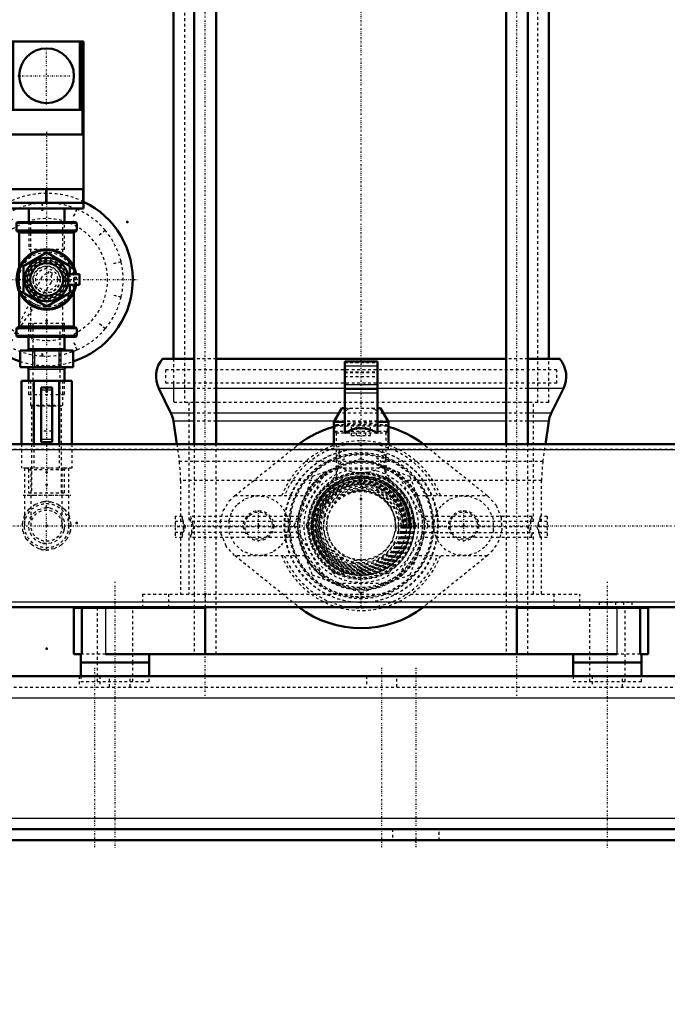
# Model space of a CAD drawing. Header units: millimetres. Extents: x -539 to 1164, y -175 to 1278.
# Tile 3 of 19: x 105 to 342, y -175 to 185. Entities that reach past the tile are written whole.
import ezdxf

# ---------------------------------------------------------------- set-up
doc = ezdxf.new("R2010")
doc.units = ezdxf.units.MM
doc.linetypes.add('Center', pattern=[1.5, 0.45, -0.5, 0.05, -0.5])
doc.linetypes.add('Dashed', pattern=[2, 1, -1])
for name, color, linetype, lineweight in [('2d ConnectionPoints', 7, 'Continuous', 50), ('AM_0', 7, 'Continuous', 50), ('AM_4', 3, 'Continuous', 25), ('AM_5', 3, 'Continuous', 25), ('AM_7', 7, 'Center', 25), ('AM_9', 6, 'Dashed', 25)]:
    doc.layers.add(name, color=color, linetype=linetype, lineweight=lineweight)
doc.dimstyles.new('ISO-25', dxfattribs={"dimtxt": 2.5, "dimasz": 2.5, "dimexe": 1.25, "dimexo": 0.625, "dimtad": 1, "dimtxsty": 'Standard', "dimcen": 2.5, "dimadec": 0, "dimazin": 0, "dimtfac": 1, "dimtmove": 0, "dimatfit": 3, "dimfxl": 1, "dimarcsym": 0})

# ---------------------------------------------------------------- blocks, each defined once
blk = doc.blocks.new('3_Pressure_gauge_UG1050785_0_in_HSVP164161451021531101300230_3')
at = {"layer": 'AM_0'}
for start, end in [(115.3769, 252.0819), (287.9181, 64.6231)]:
    blk.add_arc((115, 90), 31.5, start, end, dxfattribs=at)
at = {"layer": 'AM_7'}
blk.add_line((81.92, 90), (148.07, 90), dxfattribs=at)
at = {"layer": 'AM_9'}
for p, q in [((113.43, 115.15), (113.27, 117.95)), ((113.37, 117.95), (113.53, 115.16)), ((124.89, 113.18), (126, 115.75)), ((126.09, 115.71), (124.98, 113.14)), ((102.31, 111.77), (100.91, 114.2)), ((101, 114.25), (102.4, 111.82)), ((134.24, 106.27), (136.38, 108.07)), ((136.45, 108), (134.3, 106.2)), ((139.5, 95.91), (142.22, 96.55)), ((142.25, 96.46), (139.52, 95.81)), ((113.2, 90.86), (103, 69.5)), ((115.79, 92.93), (115.24, 91.99)), ((117.25, 92.25), (115.79, 92.93)), ((116.62, 91.18), (117.25, 92.25)), ((116.63, 88.85), (103, 69.5)), ((142.25, 83.54), (139.52, 84.19)), ((139.54, 84.29), (142.27, 83.64)), ((136.45, 72), (134.3, 73.8)), ((134.37, 73.88), (136.51, 72.08)), ((101, 65.75), (102.4, 68.18)), ((102.49, 68.13), (101.09, 65.7)), ((113.37, 62.05), (113.53, 64.84)), ((113.63, 64.84), (113.47, 62.04)), ((126.09, 64.29), (124.98, 66.86)), ((125.07, 66.9), (126.18, 64.33))]:
    blk.add_line(p, q, dxfattribs=at)
for radius, start, end in [(31.5, 64.6231, 115.3769), (28, 93.538, 120), (28, 66.8713, 93.3333), (28, 40.2046, 66.6667), (28, 120.2046, 240), (22.28, 239.9771, 239.3364), (28, 13.538, 40), (28, 346.8713, 13.3333), (2, 83.1782, 154.4866), (2, 324.8269, 36.0218), (28, 320.2046, 346.6667), (28, 293.538, 320), (28, 240.2046, 266.6667), (28, 266.8713, 293.3333), (31.5, 252.0819, 287.9181)]:
    blk.add_arc((115, 90), radius, start, end, dxfattribs=at)
blk = doc.blocks.new('4_Air_valve_UG1069318_0_in_HSVP164161451021531101300230_3')
at = {"layer": 'AM_0'}
for p, q in [((106.9, 95.14), (114.6, 99.58)), ((115.4, 99.58), (123.1, 95.14)), ((106.5, 85.55), (106.5, 94.45)), ((123.5, 94.45), (123.5, 92)), ((127, 92), (122.75, 92)), ((127, 88), (127, 92)), ((122.75, 88), (127, 88)), ((123.5, 88), (123.5, 85.55)), ((114.6, 80.42), (106.9, 84.86)), ((123.1, 84.86), (115.4, 80.42))]:
    blk.add_line(p, q, dxfattribs=at)
blk.add_lwpolyline([(122.87, 91.46), (122.92, 90.94), (122.95, 90.31), (122.95, 89.64), (122.92, 89.01), (122.87, 88.54)], dxfattribs=at)
blk.add_circle((115, 90), 6, dxfattribs=at)
for centre, radius, start, end in [((115, 90), 8, 10.5259, 349.4741), ((115, 98.89), 0.8, 60, 120), ((107.3, 94.45), 0.8, 120, 180), ((122.7, 94.45), 0.8, 360, 60), ((107.3, 85.55), 0.8, 180, 240), ((122.7, 85.55), 0.8, 300, 0), ((115, 81.11), 0.8, 240, 300)]:
    blk.add_arc(centre, radius, start, end, dxfattribs=at)
at = {"layer": 'AM_4'}
blk.add_circle((115, 90), 7, dxfattribs=at)
at = {"layer": 'AM_9'}
blk.add_line((123.5, 92), (123.5, 88), dxfattribs=at)
for points in [[(122.75, 92), (122.76, 91.94), (122.82, 91.69)], [(122.82, 88.31), (122.87, 88.75), (122.89, 89.33), (122.89, 89.99), (122.89, 90.65), (122.87, 91.24), (122.82, 91.69)], [(122.82, 88.31), (122.76, 88.05), (122.75, 88)]]:
    blk.add_lwpolyline(points, dxfattribs=at)
for radius in [7.38, 6.58, 5, 4.8, 4]:
    blk.add_circle((115, 90), radius, dxfattribs=at)
blk = doc.blocks.new('5_Pressure_transmitter_Midas_1_0_in_HSVP164161451021531101300230_3')
at = {"layer": 'AM_0'}
for p, q in [((101.5, 116), (101.5, 177)), ((128.5, 177), (101.5, 177)), ((102.5, 152), (102.5, 177)), ((127.5, 152), (127.5, 177)), ((128.5, 116), (128.5, 177)), ((102, 152), (128, 152)), ((128.5, 143), (101.5, 143)), ((128.5, 123), (101.5, 123)), ((128.5, 118), (101.5, 118)), ((128.5, 116), (101.5, 116)), ((108.5, 116), (108.5, 111)), ((121.5, 111), (121.5, 116))]:
    blk.add_line(p, q, dxfattribs=at)
blk.add_circle((115, 164.5), 10, dxfattribs=at)
at = {"layer": 'AM_4'}
for p, q in [((102, 143), (102, 177)), ((103, 152), (103, 177)), ((127, 152), (127, 177)), ((128, 143), (128, 177)), ((101.75, 118), (101.75, 123)), ((114.75, 118), (114.75, 123)), ((115.25, 118), (115.25, 123)), ((128.25, 118), (128.25, 123))]:
    blk.add_line(p, q, dxfattribs=at)
at = {"layer": 'AM_7'}
for p, q in [((115, 154), (115, 175)), ((104.5, 164.5), (125.5, 164.5)), ((115, 144), (115, 9.95))]:
    blk.add_line(p, q, dxfattribs=at)
at = {"layer": 'AM_9'}
for p, q in [((108.5, 111), (108.5, 101)), ((121.5, 101), (121.5, 111)), ((121.5, 101), (108.5, 101))]:
    blk.add_line(p, q, dxfattribs=at)
blk = doc.blocks.new('6_Pipe_pieceUG1050780_0_in_HSVP164161451021531101300230_3')
at = {"layer": 'AM_0'}
for p, q in [((104, 110.5), (104, 108)), ((125.5, 111), (104.5, 111)), ((126, 108), (126, 110.5)), ((125.5, 107.5), (104.5, 107.5)), ((105, 107), (105, 94.58)), ((125, 94.58), (125, 107)), ((105, 85.42), (105, 73)), ((125, 73), (125, 85.42)), ((104, 72), (104, 69.5)), ((125.5, 72.5), (104.5, 72.5)), ((126, 69.5), (126, 72)), ((125.5, 69), (104.5, 69))]:
    blk.add_line(p, q, dxfattribs=at)
for centre, radius, start, end in [((104.5, 110.5), 0.5, 90, 180), ((104.5, 108), 0.5, 180, 270), ((125.5, 110.5), 0.5, 360, 90), ((125.5, 108), 0.5, 270, 0), ((104.5, 107), 0.5, 0, 90), ((125.5, 107), 0.5, 90, 180), ((115, 90), 11, 10.4757, 349.5243), ((104.5, 72), 0.5, 90, 180), ((104.5, 73), 0.5, 270, 360), ((125.5, 73), 0.5, 180, 270), ((125.5, 72), 0.5, 0, 90), ((104.5, 69.5), 0.5, 180, 270), ((125.5, 69.5), 0.5, 270, 0)]:
    blk.add_arc(centre, radius, start, end, dxfattribs=at)
at = {"layer": 'AM_4'}
for p, q in [((126, 110.5), (104, 110.5)), ((126, 108), (104, 108)), ((125, 107), (105, 107)), ((126, 72), (104, 72)), ((125, 73), (105, 73)), ((126, 69.5), (104, 69.5))]:
    blk.add_line(p, q, dxfattribs=at)
blk.add_arc((115, 90), 10.5, 10.9806, 349.0194, dxfattribs=at)
at = {"layer": 'AM_9'}
for p, q in [((109.12, 111), (109.12, 98.1)), ((120.87, 98.12), (120.87, 111)), ((105, 94.58), (105, 85.42)), ((125, 85.42), (125, 94.58)), ((109.12, 81.88), (109.12, 69)), ((120.87, 69), (120.87, 81.9))]:
    blk.add_line(p, q, dxfattribs=at)
for points in [[(115.81, 95.82), (115.32, 95.87), (115, 95.88)], [(112.17, 80.41), (111.82, 80.52), (110.46, 81.09), (109.45, 81.68), (109.13, 81.9), (109.12, 81.91)], [(120.87, 81.91), (120.66, 81.76), (120.04, 81.36), (118.93, 80.8)]]:
    blk.add_lwpolyline(points, dxfattribs=at)
for radius in [10, 5.88]:
    blk.add_circle((115, 90), radius, dxfattribs=at)
for radius, start, end in [(10.5, 349.0194, 10.9806), (11, 349.5243, 10.4757)]:
    blk.add_arc((115, 90), radius, start, end, dxfattribs=at)
blk = doc.blocks.new('7_Coupling_UG1050776_0_in_HSVP164161451021531101300230_3')
at = {"layer": 'AM_0'}
for p, q in [((108.42, 69), (108.42, 64.8)), ((121.58, 64.8), (121.58, 69)), ((105.31, 64), (105.31, 58)), ((124.69, 64), (105.31, 64)), ((124.69, 58), (124.69, 64)), ((124.69, 58), (105.31, 58)), ((108.42, 57.2), (108.42, 53)), ((121.58, 53), (121.58, 57.2))]:
    blk.add_line(p, q, dxfattribs=at)
for centre, start, end in [((107.62, 64.8), 270, 0), ((122.38, 64.8), 180, 270), ((107.62, 57.2), 360, 90), ((122.38, 57.2), 90, 180)]:
    blk.add_arc(centre, 0.8, start, end, dxfattribs=at)
at = {"layer": 'AM_4'}
for p, q in [((108.42, 64.8), (121.58, 64.8)), ((105.42, 64), (105.42, 58)), ((109.86, 64), (109.86, 58)), ((110.55, 64), (110.55, 58)), ((119.45, 64), (119.45, 58)), ((120.14, 64), (120.14, 58)), ((124.58, 64), (124.58, 58)), ((108.42, 57.2), (121.58, 57.2))]:
    blk.add_line(p, q, dxfattribs=at)
at = {"layer": 'AM_9'}
for p, q in [((108.42, 74), (121.58, 74)), ((108.42, 74), (108.42, 69)), ((110, 74), (110, 48)), ((120, 48), (120, 74)), ((121.58, 69), (121.58, 74)), ((108.42, 53), (108.42, 48)), ((121.58, 48), (121.58, 53)), ((108.42, 48), (121.58, 48))]:
    blk.add_line(p, q, dxfattribs=at)
blk = doc.blocks.new('8_Cock_UG1050856_0_in_HSVP164161451021531101300230_3')
at = {"layer": 'AM_0'}
for p, q in [((124.24, 53), (105.76, 53)), ((105.76, 53), (105.76, 29.81)), ((110.38, 53), (110.38, 29.81)), ((117, 50.5), (113, 50.5)), ((113, 50.5), (113, 30.5)), ((117, 50.5), (117, 30.5)), ((119.62, 53), (119.62, 29.81)), ((124.24, 53), (124.24, 29.81)), ((117, 30.5), (113, 30.5))]:
    blk.add_line(p, q, dxfattribs=at)
at = {"layer": 'AM_4'}
for p, q in [((117, 49.5), (113, 49.5)), ((117, 31.5), (113, 31.5))]:
    blk.add_line(p, q, dxfattribs=at)
at = {"layer": 'AM_9'}
for p, q in [((109.12, 53), (109.12, 44)), ((120.88, 44), (120.88, 53)), ((109.12, 44), (109.5, 43.77)), ((109.12, 44), (120.88, 44)), ((109.5, 43.77), (109.5, 12)), ((109.5, 43.77), (120.5, 43.77)), ((120.5, 43.77), (120.88, 44)), ((120.5, 12), (120.5, 43.77)), ((117, 34.5), (113, 34.5)), ((105.76, 29.81), (105.76, 21)), ((110.38, 29.81), (110.38, 21)), ((119.62, 29.81), (119.62, 21)), ((124.24, 29.81), (124.24, 21)), ((107.54, 21), (105.76, 21)), ((108.42, 20.5), (108.42, 12)), ((108.42, 20.5), (121.58, 20.5)), ((113.94, 21), (108.6, 21)), ((121.4, 21), (116.06, 21)), ((121.58, 12), (121.58, 20.5)), ((124.24, 21), (122.46, 21)), ((108.42, 12), (121.58, 12))]:
    blk.add_line(p, q, dxfattribs=at)
for centre, start, end in [((107.92, 20.5), 360, 90), ((122.08, 20.5), 90, 180)]:
    blk.add_arc(centre, 0.5, start, end, dxfattribs=at)
blk = doc.blocks.new('9_Elbow_UG1030863_0_in_HSVP164161451021531101300230_3')
at = {"layer": 'AM_7'}
for p, q in [((123.88, 11), (106.12, 11)), ((115, -8.47), (115, 8.47))]:
    blk.add_line(p, q, dxfattribs=at)
at = {"layer": 'AM_9'}
for p, q in [((106.93, 21), (106.93, 0)), ((108.6, 21), (107.54, 21)), ((109.28, 21), (109.28, 0)), ((116.06, 21), (113.94, 21)), ((120.72, 0), (120.72, 21)), ((122.46, 21), (121.4, 21)), ((123.07, 0), (123.07, 21)), ((123.07, 11), (106.93, 11))]:
    blk.add_line(p, q, dxfattribs=at)
for radius in [8.07, 5.72]:
    blk.add_circle((115, 0), radius, dxfattribs=at)
blk = doc.blocks.new('10_Distributor_pipe_UG11145040003_1_0_in_HSVP164161451021531101300230_3')
at = {"layer": 'AM_9'}
for p, q in [((115, 8.9), (114.34, 8.88)), ((115.89, 8.86), (115, 8.9)), ((115, 6.6), (114.57, 6.59)), ((115.93, 6.53), (115, 6.6))]:
    blk.add_line(p, q, dxfattribs=at)
blk = doc.blocks.new('13_Distributor_pipe_UG11145040003_2_0_in_HSVP164161451021531101300230_3')
at = {"layer": 'AM_0'}
for p, q in [((794.48, 29.81), (-85, 29.81)), ((-85, -29.81), (794.48, -29.81))]:
    blk.add_line(p, q, dxfattribs=at)
at = {"layer": 'AM_7'}
blk.add_line((-142.05, 0), (981.05, 0), dxfattribs=at)
at = {"layer": 'AM_9'}
for p, q in [((930, 27.81), (-85, 27.81)), ((-85, -27.81), (930, -27.81))]:
    blk.add_line(p, q, dxfattribs=at)
for points in [[(230, 14), (225.67, 13.31), (221.83, 11.37), (218.6, 8.13), (216.5, 3.71), (216.03, -0.92), (216.96, -5.09), (219.1, -8.79), (222.54, -11.85), (227.08, -13.69), (231.67, -13.9), (235.67, -12.8), (239.27, -10.49), (242.23, -6.81), (243.82, -2.21), (243.81, 2.3), (242.49, 6.32), (239.95, 9.85), (236.1, 12.6), (231.4, 13.93), (230, 14)], [(230, 12.8), (225.99, 12.16), (222.44, 10.33), (219.5, 7.32), (217.63, 3.29), (217.23, -0.94), (218.13, -4.8), (220.18, -8.2), (223.4, -10.97), (227.55, -12.56), (231.74, -12.68), (235.45, -11.58), (238.75, -9.34), (241.37, -5.88), (242.69, -1.67), (242.56, 2.45), (241.23, 6.14), (238.75, 9.35), (235.11, 11.74), (230.82, 12.77), (230, 12.8)], [(115, -8.9), (112.13, -8.42), (109.58, -7.06), (107.57, -4.9), (106.35, -2.11), (106.14, 0.84), (106.87, 3.62), (108.45, 6.02), (110.81, 7.85), (113.69, 8.8), (116.62, 8.75), (119.3, 7.79), (121.58, 6), (123.2, 3.45), (123.88, 0.52), (123.58, -2.37), (122.39, -4.96), (120.37, -7.1), (117.68, -8.49), (115, -8.9)], [(115, -6.6), (112.85, -6.24), (110.94, -5.2), (109.45, -3.57), (108.58, -1.51), (108.44, 0.69), (109.01, 2.77), (110.24, 4.57), (112.02, 5.89), (114.15, 6.55), (116.34, 6.46), (118.35, 5.69), (120.03, 4.28), (121.16, 2.36), (121.6, 0.18), (121.3, -1.97), (120.32, -3.9), (118.74, -5.44), (116.72, -6.37), (115, -6.6)]]:
    blk.add_lwpolyline(points, dxfattribs=at)
for centre, radius, start, end in [((230, 0), 12.8, 74.1491, 112.0673), ((115, 0), 8.9, 345.5326, 1.5007), ((230, 0), 12.8, 355.6644, 4.3001), ((115, 0), 6.6, 343.5463, 0), ((115, 0), 6.6, 256.4335, 273.5109), ((115, 0), 8.9, 255.9688, 279.5446)]:
    blk.add_arc(centre, radius, start, end, dxfattribs=at)
blk = doc.blocks.new('16_Base_plate_2_15_1UG1041586_0_in_HSVP164161451021531101300230_3')
at = {"layer": 'AM_0'}
for p, q in [((-355, -55), (797.13, -55)), ((855, -111), (-355, -111)), ((-355, -115), (855, -115))]:
    blk.add_line(p, q, dxfattribs=at)
at = {"layer": 'AM_4'}
for p, q in [((-355, -63), (855, -63)), ((-355, -107), (855, -107))]:
    blk.add_line(p, q, dxfattribs=at)
at = {"layer": 'AM_7'}
for p, q in [((140, -20.5), (140, -118)), ((320, -20.5), (320, -118)), ((132.5, -52), (132.5, -118)), ((237.5, -52), (237.5, -118)), ((250, -52), (250, -118))]:
    blk.add_line(p, q, dxfattribs=at)
at = {"layer": 'AM_9'}
for p, q in [((126.95, -55), (126.95, -59)), ((134.45, -55), (134.45, -59)), ((138.05, -59), (138.05, -55)), ((145.55, -59), (145.55, -55)), ((231.95, -55), (231.95, -59)), ((243.05, -59), (243.05, -55)), ((314.45, -55), (314.45, -59)), ((325.55, -59), (325.55, -55)), ((-355, -59), (855, -59)), ((241.5, -111), (241.5, -115)), ((258.5, -115), (258.5, -111))]:
    blk.add_line(p, q, dxfattribs=at)
blk = doc.blocks.new('23_Check_valve_UG1159572_0001_3_0_in_HSVP164161451021531101300230_3')
at = {"layer": 'AM_9'}
for p, q in [((220.85, 37), (220.35, 36.5)), ((220.35, 36.5), (220.35, 34.5)), ((220.35, 36.5), (239.65, 36.5)), ((220.85, 37), (239.15, 37)), ((226.54, 33), (226.54, 37)), ((228.27, 33), (228.27, 37)), ((231.73, 33), (231.73, 37)), ((233.46, 33), (233.46, 37)), ((239.65, 36.5), (239.15, 37)), ((239.65, 34.5), (239.65, 36.5)), ((220.35, 34.5), (220.85, 34)), ((220.35, 34.5), (239.65, 34.5)), ((220.85, 34), (220.85, 17.13)), ((220.85, 34), (239.15, 34)), ((226.54, 33), (233.46, 33)), ((239.15, 34), (239.65, 34.5)), ((239.15, 17.14), (239.15, 34)), ((221.39, 20.76), (220.85, 17.1))]:
    blk.add_line(p, q, dxfattribs=at)
for points in [[(224.82, 27.52), (224.57, 27.47), (222.52, 26.84), (221.23, 25.92), (220.85, 24.82)], [(239.15, 24.82), (239.05, 25.42), (237.9, 26.63), (235.82, 27.38), (235.01, 27.55)], [(220.85, 24.82), (220.86, 24.68), (221.48, 23.09), (222.99, 21.37)], [(221.39, 20.76), (223.14, 23.9), (224.38, 24.95)], [(235.65, 24.93), (236.86, 23.9), (238.46, 21.22), (238.61, 20.76)], [(237.01, 21.37), (238.86, 23.69), (239.15, 24.82)], [(227.55, 19.43), (226.5, 19.63), (224.25, 20.47), (222.99, 21.37)], [(232.45, 19.43), (229.88, 19.31), (227.55, 19.43)], [(237.01, 21.37), (235.33, 20.26), (232.74, 19.47), (232.45, 19.43)], [(239.15, 17.12), (238.79, 20.09), (238.61, 20.76)]]:
    blk.add_lwpolyline(points, dxfattribs=at)
for radius in [20.85, 19.12, 17.5, 15]:
    blk.add_circle((230, 0), radius, dxfattribs=at)
for radius, start, end in [(28, 100.629, 79.834), (22.49, 108.1672, 71.8328), (22.48, 112.5163, 252.214), (19.58, 97.1948, 82.8052), (22.48, 290.507, 67.4837), (18.08, 120.0522, 59.9478)]:
    blk.add_arc((230, 0), radius, start, end, dxfattribs=at)
blk = doc.blocks.new('24_Nut_UG1064767_0002_3_0_in_HSVP164161451021531101300230_3')
at = {"layer": 'AM_9'}
for p, q in [((230, 24.48), (212.06, 17.94)), ((247.94, 17.94), (230, 24.48)), ((212.06, 17.94), (205.52, 0)), ((254.48, 0), (247.94, 17.94)), ((247.94, -17.94), (254.48, 0)), ((205.52, 0), (212.06, -17.94)), ((212.06, -17.94), (230, -24.48)), ((230, -24.48), (247.94, -17.94))]:
    blk.add_line(p, q, dxfattribs=at)
blk.add_circle((230, 0), 19.48, dxfattribs=at)
blk.add_arc((230, 0), 18, 180, 90, dxfattribs=at)
blk = doc.blocks.new('25_Pipe_pieceUG1159619_0001_3_0_in_HSVP164161451021531101300230_3')
at = {"layer": 'AM_9'}
for radius in [19, 13.6]:
    blk.add_circle((230, 0), radius, dxfattribs=at)
blk = doc.blocks.new('35_Dea_Socket_UG104224901_3_0_in_HSVP164161451021531101300230_3')
at = {"layer": 'AM_9'}
for radius in [18.12, 18, 17.67, 17.28, 16.63, 16.34, 16.28, 15.62, 15.38, 14.5, 12.5]:
    blk.add_circle((230, 0), radius, dxfattribs=at)
blk.add_arc((230, 0), 13, 30.1775, 144.4264, dxfattribs=at)
blk = doc.blocks.new('36_Ball_valve_UG1041622_011_3_0_in_HSVP164161451021531101300230_3')
at = {"layer": 'AM_0'}
for p, q in [((224, 60), (236, 60)), ((224, 33.69), (224, 60)), ((236, 33.69), (236, 60)), ((224, 50), (236, 50)), ((222.89, 43), (220, 38)), ((222.89, 43), (224, 43)), ((236, 43), (237.11, 43)), ((240, 38), (237.11, 43)), ((220, 38), (220, 29.81)), ((220, 38), (224, 38)), ((236, 38), (240, 38)), ((240, 29.81), (240, 38))]:
    blk.add_line(p, q, dxfattribs=at)
blk.add_lwpolyline([(224, 33.69), (224.72, 34.18), (225.48, 34.61), (226.27, 34.97), (227.1, 35.26), (227.94, 35.47), (228.8, 35.61), (229.67, 35.68), (230.55, 35.67), (231.41, 35.59), (232.27, 35.42), (233.11, 35.19), (233.93, 34.88), (234.71, 34.51), (235.47, 34.06), (236, 33.69)], dxfattribs=at)
at = {"layer": 'AM_4'}
for p, q in [((224, 58.4), (236, 58.4)), ((224, 51.6), (236, 51.6)), ((224, 48.54), (236, 48.54))]:
    blk.add_line(p, q, dxfattribs=at)
at = {"layer": 'AM_9'}
for p, q in [((224, 59.71), (236, 59.71)), ((224, 56.29), (236, 56.29)), ((224, 56), (236, 56)), ((224, 54.54), (236, 54.54)), ((224, 43), (236, 43)), ((236, 38), (224, 38)), ((220, 29.81), (220, 28)), ((240, 28), (240, 29.81)), ((220, 28), (240, 28)), ((222, 28), (222, 24.26)), ((238, 24.77), (238, 28)), ((216.14, 18), (207.48, 3)), ((238.66, 21), (221.34, 21)), ((252.52, 3), (243.86, 18)), ((207.48, -3), (216.14, -18)), ((243.86, -18), (252.52, -3)), ((221.34, -21), (238.66, -21))]:
    blk.add_line(p, q, dxfattribs=at)
for points in [[(226.18, 43), (225.11, 42.53), (224.09, 41.96), (224, 41.9)], [(236, 41.9), (234.98, 42.49), (233.92, 42.96), (233.82, 43)]]:
    blk.add_lwpolyline(points, dxfattribs=at)
for radius in [26, 16.75, 15.25]:
    blk.add_circle((230, 0), radius, dxfattribs=at)
for centre, radius, start, end in [((221.34, 15), 6, 90, 150), ((238.66, 15), 6, 30, 90), ((230, 0), 12.7, 23.5487, 113.9318), ((230, 0), 12.7, 358.3443, 21.934), ((212.68, 0), 6, 150, 210), ((247.32, 0), 6, 330, 30), ((221.34, -15), 6, 210, 270), ((238.66, -15), 6, 270, 330)]:
    blk.add_arc(centre, radius, start, end, dxfattribs=at)
blk = doc.blocks.new('37_Coupling_UG1051084_3_0_in_HSVP164161451021531101300230_3')
at = {"layer": 'AM_9'}
for p, q in [((210.02, 0.4), (219.67, 17.1)), ((220.36, 17.5), (239.64, 17.5)), ((240.33, 17.1), (249.98, 0.4)), ((219.67, -17.1), (210.02, -0.4)), ((249.98, -0.4), (240.33, -17.1)), ((239.64, -17.5), (220.36, -17.5))]:
    blk.add_line(p, q, dxfattribs=at)
blk.add_circle((230, 0), 17.43, dxfattribs=at)
for centre, start, end in [((220.36, 16.7), 90, 150), ((239.64, 16.7), 30, 90), ((210.72, 0), 150, 210), ((249.28, 0), 330, 30), ((220.36, -16.7), 210, 270), ((239.64, -16.7), 270, 330)]:
    blk.add_arc(centre, 0.8, start, end, dxfattribs=at)
blk = doc.blocks.new('73_WASHER1_3618060046_A0_5_0_in_HSVP164161451021531101300230_3')
at = {"layer": 'AM_0'}
for p, q in [((127.5, -50), (127.5, -55)), ((127.5, -50), (152.5, -50)), ((152.5, -55), (152.5, -50))]:
    blk.add_line(p, q, dxfattribs=at)
at = {"layer": 'AM_9'}
for p, q in [((133.5, -50), (133.5, -57)), ((146.5, -57), (146.5, -50)), ((127.5, -55), (127.5, -57)), ((127.5, -57), (152.5, -57)), ((152.5, -57), (152.5, -55))]:
    blk.add_line(p, q, dxfattribs=at)
blk = doc.blocks.new('74_WASHER1_3618060046_A0_6_0_in_HSVP164161451021531101300230_3')
at = {"layer": 'AM_0'}
for p, q in [((307.5, -50), (307.5, -55)), ((307.5, -50), (332.5, -50)), ((332.5, -55), (332.5, -50))]:
    blk.add_line(p, q, dxfattribs=at)
at = {"layer": 'AM_9'}
for p, q in [((313.5, -50), (313.5, -57)), ((326.5, -57), (326.5, -50)), ((307.5, -55), (307.5, -57)), ((307.5, -57), (332.5, -57)), ((332.5, -57), (332.5, -55))]:
    blk.add_line(p, q, dxfattribs=at)
blk = doc.blocks.new('75_Stud_431251_5_0_in_HSVP164161451021531101300230_3')
at = {"layer": 'AM_0'}
for p, q in [((283, 384), (283, 29.81)), ((291, 29.81), (291, 384))]:
    blk.add_line(p, q, dxfattribs=at)
at = {"layer": 'AM_9'}
for p, q in [((283, 29.81), (283, -25)), ((291, -25), (291, 29.81))]:
    blk.add_line(p, q, dxfattribs=at)
blk = doc.blocks.new('76_Stud_431251_6_0_in_HSVP164161451021531101300230_3')
at = {"layer": 'AM_0'}
for p, q in [((169, 384), (169, 29.81)), ((177, 29.81), (177, 384))]:
    blk.add_line(p, q, dxfattribs=at)
at = {"layer": 'AM_9'}
for p, q in [((169, 29.81), (169, -25)), ((177, -25), (177, 29.81))]:
    blk.add_line(p, q, dxfattribs=at)
blk = doc.blocks.new('77_2463618060046G3_0_in_HSVP164161451021531101300230_3')
at = {"layer": 'AM_0'}
for p, q in [((125, -30), (125, -47)), ((125, -30), (173, -30)), ((127.93, -30), (127.93, -47)), ((150, -29.81), (150, -30)), ((159.58, -29.81), (159.58, -30)), ((173, -30), (173, -47)), ((287, -30), (335, -30)), ((287, -30), (287, -47)), ((300.42, -29.81), (300.42, -30)), ((310, -30), (310, -29.81)), ((317, -29.81), (317, -30)), ((320, -29.81), (320, -30)), ((326, -29.81), (326, -30)), ((329, -29.81), (329, -30)), ((332.07, -30), (332.07, -47)), ((335, -47), (335, -30)), ((125, -47), (127.93, -47)), ((127.5, -47), (127.5, -50)), ((127.5, -50), (152.5, -50)), ((136.54, -47), (323.46, -47)), ((152.5, -50), (152.5, -47)), ((307.5, -47), (307.5, -50)), ((307.5, -50), (332.5, -50)), ((332.07, -47), (335, -47)), ((332.5, -50), (332.5, -47))]:
    blk.add_line(p, q, dxfattribs=at)
at = {"layer": 'AM_4'}
for p, q in [((136.54, -30), (136.54, -47)), ((173, -29.81), (173, -30)), ((287, -29.81), (287, -30)), ((323.46, -30), (323.46, -47))]:
    blk.add_line(p, q, dxfattribs=at)
at = {"layer": 'AM_7'}
for p, q in [((173, -62.25), (173, 427.55)), ((287, -62.25), (287, 427.55))]:
    blk.add_line(p, q, dxfattribs=at)
at = {"layer": 'AM_9'}
for p, q in [((150, -25), (310, -25)), ((150, -25), (150, -29.81)), ((159.58, -25), (159.58, -29.81)), ((169, -25), (169, -47)), ((173, -25), (173, -29.81)), ((177, -47), (177, -25)), ((283, -25), (283, -47)), ((287, -25), (287, -29.81)), ((291, -47), (291, -25)), ((300.42, -25), (300.42, -29.81)), ((310, -29.81), (310, -25)), ((317, -28), (317, -29.81)), ((317, -28), (329, -28)), ((320, -28), (320, -29.81)), ((323, -28), (323, -30)), ((326, -28), (326, -29.81)), ((329, -28), (329, -29.81)), ((133.5, -30), (133.5, -50)), ((146.5, -50), (146.5, -30)), ((313.5, -30), (313.5, -50)), ((326.5, -50), (326.5, -30)), ((136.54, -47), (127.93, -47)), ((332.07, -47), (323.46, -47))]:
    blk.add_line(p, q, dxfattribs=at)
blk = doc.blocks.new('85_Movitec_B_Pump_Mantal_137_2354_3_0_in_HSVP164161451021531101300230_3')
at = {"layer": 'AM_0'}
for p, q in [((161.4, 384), (161.4, 61)), ((298.6, 61), (298.6, 384))]:
    blk.add_line(p, q, dxfattribs=at)
at = {"layer": 'AM_9'}
for p, q in [((161.4, 399.5), (161.4, 384)), ((298.6, 399.5), (161.4, 399.5)), ((165.4, 399.5), (165.4, 45)), ((294.6, 45), (294.6, 399.5)), ((298.6, 384), (298.6, 399.5)), ((161.4, 61), (161.4, 45)), ((298.6, 45), (298.6, 61)), ((298.6, 45), (161.4, 45))]:
    blk.add_line(p, q, dxfattribs=at)
blk = doc.blocks.new('86_Oval_flangeG_1___33_25_5_0_in_HSVP164161451021531101300230_3')
at = {"layer": 'AM_0'}
for start, end in [(105.466, 127.3586), (52.6414, 74.534), (232.6414, 307.3586)]:
    blk.add_arc((230, 0), 37.5, start, end, dxfattribs=at)
at = {"layer": 'AM_7'}
for p, q in [((230, -29.53), (230, 900)), ((192.5, -5.78), (192.5, 5.78)), ((267.5, -5.78), (267.5, 5.78))]:
    blk.add_line(p, q, dxfattribs=at)
at = {"layer": 'AM_9'}
for p, q in [((183.73, 10.91), (206.5, 29.22)), ((253.5, 29.22), (276.27, 10.91)), ((206.5, -29.22), (183.73, -10.91)), ((276.27, -10.91), (253.5, -29.22))]:
    blk.add_line(p, q, dxfattribs=at)
for points in [[(183.73, -10.91), (180.66, -7.47), (178.84, -3.07), (178.57, 1.41), (179.61, 5.47), (181.81, 9.04), (183.73, 10.91)], [(181.65, 1.8), (182.77, 5.14), (184.83, 7.89), (187.75, 9.92), (191.41, 10.95), (195.38, 10.62), (198.97, 8.9), (201.63, 6.13), (203.15, 2.77), (203.43, 1.25)], [(256.57, 1.25), (257.56, 4.71), (259.59, 7.64), (262.43, 9.76), (265.84, 10.87), (269.58, 10.8), (273.23, 9.39), (276.22, 6.71), (278.01, 3.24), (278.35, 1.8)], [(276.27, 10.91), (279.34, 7.47), (281.16, 3.07), (281.43, -1.41), (280.39, -5.47), (278.19, -9.04), (276.27, -10.91)], [(203.43, -1.25), (202.44, -4.71), (200.41, -7.64), (197.57, -9.76), (194.16, -10.87), (190.42, -10.8), (186.77, -9.39), (183.78, -6.71), (181.99, -3.24), (181.65, -1.8)], [(278.35, -1.8), (277.23, -5.14), (275.17, -7.89), (272.25, -9.92), (268.59, -10.95), (264.62, -10.62), (261.03, -8.9), (258.37, -6.13), (256.85, -2.77), (256.57, -1.25)]]:
    blk.add_lwpolyline(points, dxfattribs=at)
for centre, radius in [((230, 0), 28.12), ((230, 0), 26.28), ((230, 0), 18.29), ((192.5, 0), 5.5), ((267.5, 0), 5.5)]:
    blk.add_circle(centre, radius, dxfattribs=at)
for centre, radius, start, end in [((230, 0), 37.5, 74.534, 105.466), ((230, 0), 37.5, 127.3586, 128.8046), ((230, 0), 37.5, 51.1954, 52.6414), ((230, 0), 26.6, 2.6849, 177.3151), ((230, 0), 23.28, 66.2446, 115.8355), ((230, 0), 23.28, 126.7383, 233.8504), ((230, 0), 23.28, 2.6394, 54.754), ((230, 0), 16.63, 90, 0), ((230, 0), 48.39, 177.8663, 182.1337), ((192.5, 0), 11, 353.4958, 6.5042), ((267.5, 0), 11, 173.4958, 186.5042), ((230, 0), 48.39, 357.8663, 2.1337), ((230, 0), 26.6, 182.6849, 357.3151), ((230, 0), 23.27, 306.9211, 353.41), ((230, 0), 23.27, 244.8585, 296.4279), ((230, 0), 37.5, 231.1954, 232.6414), ((230, 0), 37.5, 307.3586, 308.8046)]:
    blk.add_arc(centre, radius, start, end, dxfattribs=at)
blk = doc.blocks.new('87_Oval_flangeG_1___33_25_6_0_in_HSVP164161451021531101300230_3')
at = {"layer": 'AM_9'}
for centre, start, end in [((192.5, 0), 6.5042, 9.2151), ((267.5, 0), 169.7756, 173.4958), ((192.5, 0), 349.7756, 353.4958), ((267.5, 0), 186.5042, 189.2151)]:
    blk.add_arc(centre, 11, start, end, dxfattribs=at)
blk = doc.blocks.new('88_PUMP_CASING__103618060030_O_3_0_in_HSVP164161451021531101300230_3')
at = {"layer": 'AM_0'}
for p, q in [((169, 61), (157.35, 61)), ((283, 61), (177, 61)), ((302.65, 61), (291, 61)), ((156.04, 50.11), (160.47, 41.19)), ((299.53, 41.19), (303.96, 50.11)), ((161.42, 38.15), (162.6, 29.81)), ((297.4, 29.81), (298.58, 38.15))]:
    blk.add_line(p, q, dxfattribs=at)
for centre, start, end in [((165, 54.56), 139.907, 206.4), ((295, 54.56), 333.6, 40.093), ((151.52, 36.74), 8.1, 26.4), ((308.48, 36.74), 153.6, 171.9)]:
    blk.add_arc(centre, 10, start, end, dxfattribs=at)
at = {"layer": 'AM_4'}
for p, q in [((169, 50.11), (156.04, 50.11)), ((224, 50.11), (177, 50.11)), ((283, 50.11), (236, 50.11)), ((303.96, 50.11), (291, 50.11)), ((169, 41.19), (160.47, 41.19)), ((221.84, 41.19), (177, 41.19)), ((283, 41.19), (238.16, 41.19)), ((299.53, 41.19), (291, 41.19)), ((169, 38.15), (161.42, 38.15)), ((220.09, 38.15), (177, 38.15)), ((283, 38.15), (239.91, 38.15)), ((298.58, 38.15), (291, 38.15))]:
    blk.add_line(p, q, dxfattribs=at)
at = {"layer": 'AM_9'}
for p, q in [((161.4, 61), (161.4, 57)), ((177, 61), (169, 61)), ((291, 61), (283, 61)), ((298.6, 57), (298.6, 61)), ((158.45, 57), (158.45, 52.1)), ((301.55, 57), (158.45, 57)), ((301.55, 52.1), (301.55, 57)), ((301.55, 52.1), (158.45, 52.1)), ((161.4, 52.1), (161.4, 45)), ((298.6, 45), (298.6, 52.1)), ((177, 50.11), (169, 50.11)), ((236, 50.11), (224, 50.11)), ((291, 50.11), (283, 50.11)), ((298.6, 45), (161.4, 45)), ((167, 45), (167, 1.5)), ((293, 1.5), (293, 45)), ((177, 41.19), (169, 41.19)), ((238.16, 41.19), (221.84, 41.19)), ((291, 41.19), (283, 41.19)), ((177, 38.15), (169, 38.15)), ((239.91, 38.15), (220.09, 38.15)), ((291, 38.15), (283, 38.15)), ((162.6, 29.81), (163.5, 23.5)), ((296.5, 23.5), (297.4, 29.81)), ((296.5, 23.5), (163.5, 23.5)), ((164, 16.46), (164, 1.5)), ((213.94, 16.46), (164, 16.46)), ((213.31, 15.82), (213.94, 16.46)), ((246.06, 16.46), (246.6, 15.92)), ((296, 16.46), (246.06, 16.46)), ((296, 1.5), (296, 16.46)), ((183.84, 11), (209.61, 11)), ((250.39, 11), (276.16, 11)), ((164.54, 3.33), (162, 3.33)), ((162, 3.33), (162, -4.29)), ((164.99, 1.5), (162, 1.5)), ((164.54, 3.33), (164.54, 1.5)), ((164.99, 1.5), (164.99, -2.46)), ((207.05, 1.5), (167, 1.5)), ((207.24, 3.33), (167.56, 3.33)), ((167.56, 1.5), (167.56, 3.33)), ((168.04, -2.46), (168.04, 1.5)), ((292.44, 3.33), (252.76, 3.33)), ((293, 1.5), (252.95, 1.5)), ((291.96, 1.5), (291.96, -2.46)), ((292.44, 3.33), (292.44, 1.5)), ((298, 1.5), (295.01, 1.5)), ((295.01, -2.46), (295.01, 1.5)), ((298, 3.33), (295.46, 3.33)), ((295.46, 1.5), (295.46, 3.33)), ((298, 3.33), (298, -4.29)), ((165.73, -0.48), (162, -0.48)), ((164.99, -2.46), (162, -2.46)), ((164, -2.46), (164, -25)), ((164.54, -2.46), (164.54, -4.29)), ((207.13, -2.46), (167, -2.46)), ((167, -2.46), (167, -25)), ((167.56, -4.29), (167.56, -2.46)), ((207.01, -0.48), (168.81, -0.48)), ((252.87, -2.46), (293, -2.46)), ((291.19, -0.48), (252.99, -0.48)), ((292.44, -2.46), (292.44, -4.29)), ((293, -25), (293, -2.46)), ((298, -0.48), (294.27, -0.48)), ((298, -2.46), (295.01, -2.46)), ((295.46, -4.29), (295.46, -2.46)), ((296, -25), (296, -2.46)), ((164.54, -4.29), (162, -4.29)), ((207.4, -4.29), (167.56, -4.29)), ((292.44, -4.29), (252.6, -4.29)), ((298, -4.29), (295.46, -4.29)), ((209.61, -11), (183.84, -11)), ((276.16, -11), (250.39, -11))]:
    blk.add_line(p, q, dxfattribs=at)
for points in [[(165.73, -0.48), (164.66, 2.79), (164.54, 3.33)], [(167.56, 3.33), (168.53, 0.21), (168.81, -0.48)], [(291.19, -0.48), (292.26, 2.63), (292.44, 3.33)], [(295.46, 3.33), (294.48, 0.05), (294.27, -0.48)], [(164.54, -4.29), (165.52, -1.01), (165.73, -0.48)], [(168.81, -0.48), (167.74, -3.59), (167.56, -4.29)], [(292.44, -4.29), (291.47, -1.17), (291.19, -0.48)], [(294.27, -0.48), (295.34, -3.75), (295.46, -4.29)]]:
    blk.add_lwpolyline(points, dxfattribs=at)
for centre, radius in [((230, 0), 23), ((230, 0), 16), ((192.5, 0), 5), ((267.5, 0), 5)]:
    blk.add_circle(centre, radius, dxfattribs=at)
for centre, radius, start, end in [((230, 0), 31, 20.7836, 159.2164), ((230, 0), 30.06, 21.4651, 158.5349), ((114, 16.46), 50, 0, 8.1), ((230, 0), 23.47, 27.9489, 115.3289), ((346, 16.46), 50, 171.9, 180), ((230, 0), 23.47, 123.4395, 152.0511), ((230, 0), 23.17, 151.6537, 208.3463), ((230, 0), 23.17, 331.6537, 28.3463), ((230, 0), 31, 200.7836, 339.2164), ((230, 0), 30.06, 201.4651, 338.5349), ((230, 0), 23.47, 207.9489, 295.3289), ((230, 0), 23.47, 303.4395, 332.0511)]:
    blk.add_arc(centre, radius, start, end, dxfattribs=at)
blk = doc.blocks.new('*D106')
at = {"layer": 'AM_5', "color": 0, "lineweight": -2}
for p, q in [((1030, 57.807), (1030, 87.807)), ((-85, 27.807), (1030, 27.807)), ((1030, 27.807), (1030, -27.807)), ((-85, -27.807), (1030, -27.807)), ((1030, -57.807), (1030, -87.807))]:
    blk.add_line(p, q, dxfattribs=at)
at = {"layer": 'AM_5', "color": 0}
for points in [[(1025, 57.807), (1035, 57.807), (1030, 27.807)], [(1035, -57.807), (1025, -57.807), (1030, -27.807)]]:
    blk.add_solid(points, dxfattribs=at)
at = {"layer": 'Defpoints', "color": 0}
for p in [(-85, 27.807), (-85, -27.807), (1030, -27.807)]:
    blk.add_point(p, dxfattribs=at)
at = {"layer": 'AM_5', "color": 0, "insert": (1045, 141.807), "char_height": 30, "attachment_point": 5, "rotation": 90}
blk.add_mtext('R 2"', dxfattribs=at)
blk = doc.blocks.new('*D107')
at = {"layer": 'AM_5', "color": 0, "lineweight": -2}
for p, q in [((-355, 1145), (-520, 1145)), ((-520, 1115), (-520, 574.71)), ((-520, -85), (-520, 455.29)), ((250, -115), (-520, -115))]:
    blk.add_line(p, q, dxfattribs=at)
at = {"layer": 'AM_5', "color": 0}
for points in [[(-515, 1115), (-525, 1115), (-520, 1145)], [(-525, -85), (-515, -85), (-520, -115)]]:
    blk.add_solid(points, dxfattribs=at)
at = {"layer": 'Defpoints', "color": 0}
for p in [(-505, 1145), (-355, 1145), (250, -115)]:
    blk.add_point(p, dxfattribs=at)
at = {"layer": 'AM_5', "color": 0, "insert": (-520, 515), "char_height": 30, "attachment_point": 5, "rotation": 90}
blk.add_mtext('1260', dxfattribs=at)
blk = doc.blocks.new('*D108')
at = {"layer": 'AM_5', "color": 0, "lineweight": -2}
for p, q in [((1145, 30), (1145, 60)), ((690, 0), (1145, 0)), ((1145, 0), (1145, -12.07)), ((1145, -115), (1145, -102.93)), ((250, -115), (1145, -115)), ((1145, -145), (1145, -175))]:
    blk.add_line(p, q, dxfattribs=at)
at = {"layer": 'AM_5', "color": 0}
for points in [[(1140, 30), (1150, 30), (1145, 0)], [(1150, -145), (1140, -145), (1145, -115)]]:
    blk.add_solid(points, dxfattribs=at)
at = {"layer": 'Defpoints', "color": 0}
for p in [(690, 0), (1130, 0), (250, -115)]:
    blk.add_point(p, dxfattribs=at)
at = {"layer": 'AM_5', "color": 0, "insert": (1145, -57.5), "char_height": 30, "attachment_point": 5, "rotation": 90}
blk.add_mtext('115', dxfattribs=at)

msp = doc.modelspace()

# ---------------------------------------------------------------- linework, layer by layer
at = {"layer": '2d ConnectionPoints'}
for p in [(115, 111), (115, 111), (115, 111), (115, 111), (124.75, 111), (144.5, 111), (115, 90), (115, 90), (115, 90), (115, 90), (115, 90), (115, 75), (115, 74), (115, 69), (115, 69), (115, 53), (115, 53), (115, 50), (115, 49), (230, 45), (230, 45), (230, 29.5), (115, 19.5), (115, 19.5), (115, 15), (230, 16.625), (230, 16.625), (230, 9.75), (115, 0), (115, 0), (126, 1), (192.5, 0), (192.5, 0), (230, 0), (230, 0), (230, 0), (230, 0), (230, 0), (230, 0), (230, 0), (230, 0), (230, 0), (230, 0), (230, 0), (230, 0), (230, 0), (267.5, 0), (267.5, 0), (115, 0), (230, 0), (230, 0), (230, 0), (230, 0), (230, 0), (230, 0), (230, 0), (230, 0), (230, 0), (230, 0), (230, 0), (230, 0), (230, 0), (230, 0), (230, 0), (230, 0), (230, 0), (230, 0), (230, -16.625), (230, -16.625), (173, -25), (173, -25), (230, -25), (115, -45), (140, -50), (320, -50), (320, -50), (250, -115), (250, -115)]:
    msp.add_point(p, dxfattribs=at)

# ---------------------------------------------------------------- block references
for name in ['86_Oval_flangeG_1___33_25_5_0_in_HSVP164161451021531101300230_3', '77_2463618060046G3_0_in_HSVP164161451021531101300230_3', '76_Stud_431251_6_0_in_HSVP164161451021531101300230_3', '75_Stud_431251_5_0_in_HSVP164161451021531101300230_3', '85_Movitec_B_Pump_Mantal_137_2354_3_0_in_HSVP164161451021531101300230_3', '5_Pressure_transmitter_Midas_1_0_in_HSVP164161451021531101300230_3', '3_Pressure_gauge_UG1050785_0_in_HSVP164161451021531101300230_3', '6_Pipe_pieceUG1050780_0_in_HSVP164161451021531101300230_3', '4_Air_valve_UG1069318_0_in_HSVP164161451021531101300230_3', '7_Coupling_UG1050776_0_in_HSVP164161451021531101300230_3', '88_PUMP_CASING__103618060030_O_3_0_in_HSVP164161451021531101300230_3', '36_Ball_valve_UG1041622_011_3_0_in_HSVP164161451021531101300230_3', '8_Cock_UG1050856_0_in_HSVP164161451021531101300230_3', '13_Distributor_pipe_UG11145040003_2_0_in_HSVP164161451021531101300230_3', '23_Check_valve_UG1159572_0001_3_0_in_HSVP164161451021531101300230_3', '24_Nut_UG1064767_0002_3_0_in_HSVP164161451021531101300230_3', '9_Elbow_UG1030863_0_in_HSVP164161451021531101300230_3', '25_Pipe_pieceUG1159619_0001_3_0_in_HSVP164161451021531101300230_3', '35_Dea_Socket_UG104224901_3_0_in_HSVP164161451021531101300230_3', '37_Coupling_UG1051084_3_0_in_HSVP164161451021531101300230_3', '10_Distributor_pipe_UG11145040003_1_0_in_HSVP164161451021531101300230_3', '87_Oval_flangeG_1___33_25_6_0_in_HSVP164161451021531101300230_3', '16_Base_plate_2_15_1UG1041586_0_in_HSVP164161451021531101300230_3', '73_WASHER1_3618060046_A0_5_0_in_HSVP164161451021531101300230_3', '74_WASHER1_3618060046_A0_6_0_in_HSVP164161451021531101300230_3']:
    msp.add_blockref(name, (0, 0))

# ---------------------------------------------------------------- dimensions: what is measured, and where the dimension line sits
at = {"layer": 'AM_5'}
for base, p1, p2, text, picture, middle in [((-520, 1145), (250, -115), (-355, 1145), '1260', '*D107', (-520, 515)), ((1030, -27.807), (-85, 27.807), (-85, -27.807), 'R 2"', '*D106', (1045, 141.807)), ((1145, 0), (250, -115), (690, 0), '115', '*D108', (1145, -57.5))]:
    dim = msp.add_linear_dim(base=base, p1=p1, p2=p2, angle=90, text=text, dimstyle='ISO-25', override={"dimtxt": 30, "dimasz": 30, "dimexe": 0, "dimexo": 0, "dimgap": 9}, dxfattribs=at)
    dim.commit()
    dim.dimension.update_dxf_attribs({"geometry": picture, "text_midpoint": middle, "dimtype": 160, "text_rotation": 90})

doc.saveas('drawing.dxf')
